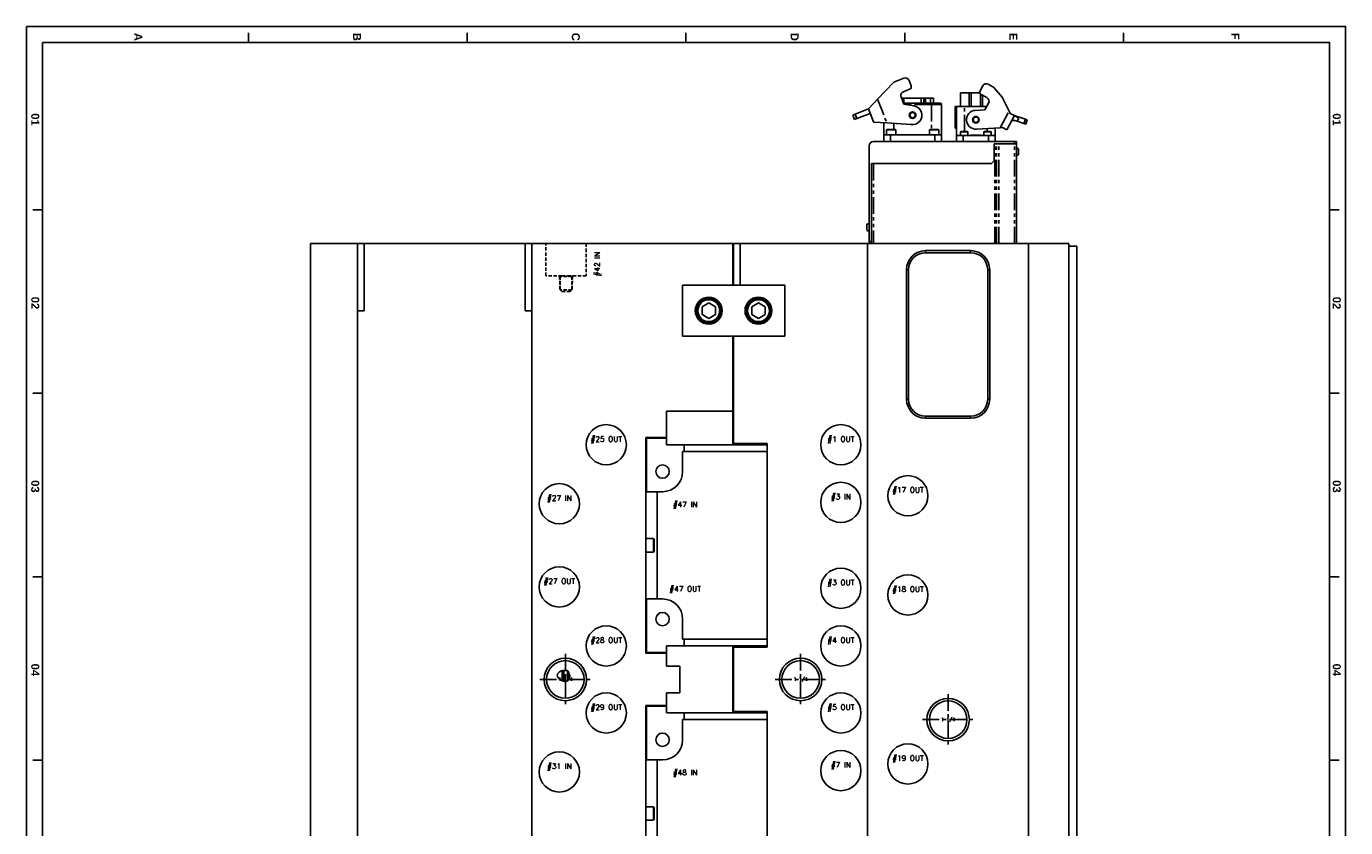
# Model space of a CAD drawing. Extents: x 2651 to 11825, y -3833 to 1075.
# Tile 176 of 256: x 2651 to 3635, y 477 to 1075. Entities that reach past the tile are written whole.
import ezdxf
from ezdxf.enums import TextEntityAlignment as Align

# ---------------------------------------------------------------- set-up
doc = ezdxf.new("R2010")
doc.units = 0
doc.header["$LTSCALE"] = 10
for name, pattern in [('CENTER', [2, 1.25, -0.25, 0.25, -0.25]), ('HIDDEN', [0.375, 0.25, -0.125]), ('PHANTOM', [2.5, 1.25, -0.25, 0.25, -0.25, 0.25, -0.25])]:
    doc.linetypes.add(name, pattern=pattern)
doc.layers.get('0').update_dxf_attribs({"linetype": 'CONTINUOUS'})
for name, color, linetype in [('BOX', 4, 'CONTINUOUS'), ('CEN', 1, 'CENTER'), ('COOL', 150, 'HIDDEN'), ('DIM', 3, 'CONTINUOUS'), ('LAYER_015', 7, 'CONTINUOUS'), ('LAYER_020', 7, 'CONTINUOUS'), ('LAYER_021', 7, 'CONTINUOUS'), ('LAYER_022', 7, 'CONTINUOUS'), ('LAYER_084', 7, 'CONTINUOUS'), ('LAYER_089', 7, 'CONTINUOUS'), ('LAYER_095', 7, 'CONTINUOUS'), ('LAYER_096', 7, 'CONTINUOUS'), ('LAYER_097', 7, 'CONTINUOUS'), ('LAYER_098', 7, 'CONTINUOUS'), ('LAYER_099', 7, 'CONTINUOUS'), ('LAYER_100', 7, 'CONTINUOUS'), ('LAYER_101', 7, 'CONTINUOUS'), ('LAYER_102', 7, 'CONTINUOUS'), ('LAYER_103', 7, 'CONTINUOUS'), ('LAYER_104', 7, 'CONTINUOUS'), ('LAYER_107', 7, 'CONTINUOUS'), ('LAYER_113', 7, 'CONTINUOUS'), ('LAYER_116', 7, 'CONTINUOUS'), ('LAYER_118', 7, 'CONTINUOUS'), ('LAYER_119', 7, 'CONTINUOUS'), ('LAYER_198', 7, 'CONTINUOUS'), ('LAYER_199', 7, 'CONTINUOUS'), ('LAYER_201', 7, 'CONTINUOUS'), ('LAYER_202', 7, 'CONTINUOUS'), ('LAYER_203', 7, 'CONTINUOUS'), ('PART', 7, 'CONTINUOUS'), ('TEXT', 4, 'CONTINUOUS')]:
    doc.layers.add(name, color=color, linetype=linetype)
doc.styles.add('romanc', font='romanc.shx')
doc.styles.get("Standard").update_dxf_attribs({"font": 'romans.shx'})

# ---------------------------------------------------------------- blocks, each defined once
blk = doc.blocks.new('*U3633', base_point=(994.35, 2601.29))
blk.add_circle((994.35, 2601.29), 14)
at = {"layer": 'CEN'}
for p, q in [((994.35, 2620.34), (994.35, 2582.24)), ((975.3, 2601.29), (1013.4, 2601.29))]:
    blk.add_line(p, q, dxfattribs=at)
at = {"layer": 'DIM'}
blk.add_arc((994.35, 2601.29), 15.88, 270, 180, dxfattribs=at)
blk = doc.blocks.new('*U3634', base_point=(884.35, 2631.29))
blk.add_circle((884.35, 2631.29), 14)
at = {"layer": 'CEN'}
for p, q in [((884.35, 2650.34), (884.35, 2612.24)), ((865.3, 2631.29), (903.4, 2631.29))]:
    blk.add_line(p, q, dxfattribs=at)
at = {"layer": 'DIM'}
blk.add_arc((884.35, 2631.29), 15.88, 270, 180, dxfattribs=at)
blk = doc.blocks.new('*U3635', base_point=(708.85, 2631.29))
blk.add_circle((708.85, 2631.29), 14)
at = {"layer": 'CEN'}
for p, q in [((708.85, 2650.34), (708.85, 2612.24)), ((689.8, 2631.29), (727.9, 2631.29))]:
    blk.add_line(p, q, dxfattribs=at)
at = {"layer": 'DIM'}
blk.add_arc((708.85, 2631.29), 15.88, 270, 180, dxfattribs=at)
blk = doc.blocks.new('FDSFG')
at = {"color": 4}
for p, q in [((2082.35, 1250.01), (2082.35, 1256.01)), ((2218.35, 1250.01), (2218.35, 1256.01)), ((2354.35, 1250.01), (2354.35, 1256.01)), ((2490.35, 1250.01), (2490.35, 1256.01)), ((2626.35, 1250.01), (2626.35, 1256.01)), ((1954.35, 1146.01), (1948.35, 1146.01)), ((2760.35, 1146.01), (2754.35, 1146.01)), ((1954.35, 1032.01), (1948.35, 1032.01)), ((2760.35, 1032.01), (2754.35, 1032.01)), ((1954.35, 918.01), (1948.35, 918.01)), ((2760.35, 918.01), (2754.35, 918.01)), ((1954.35, 804.01), (1948.35, 804.01)), ((2760.35, 804.01), (2754.35, 804.01))]:
    blk.add_line(p, q, dxfattribs=at)
at = {"layer": 'BOX', "color": 3}
for points in [[(1944.35, 1260.01), (1944.35, 120.01), (2764.35, 120.01), (2764.35, 1260.01)], [(1954.35, 1250.01), (1954.35, 130.01), (2754.35, 130.01), (2754.35, 1250.01)]]:
    blk.add_lwpolyline(points, close=True, dxfattribs=at)
at = {"color": 4, "char_height": 5, "attachment_point": 1, "rotation": 270}
for s, width, insert in [('{\\fArial|b1|i0|c0|p34;\\C6;A}', 6, (2016.35, 1256.01)), ('{\\fArial|b1|i0|c0|p34;\\C6;B}', 6, (2152.35, 1256.01)), ('{\\fArial|b1|i0|c0|p34;\\C6;C}', 6, (2288.35, 1256.01)), ('{\\fArial|b1|i0|c0|p34;\\C6;D}', 6, (2424.35, 1256.01)), ('{\\fArial|b1|i0|c0|p34;\\C6;E}', 6, (2560.35, 1256.01)), ('{\\fArial|b1|i0|c0|p34;\\C6;F}', 6, (2698.35, 1256.01)), ('{\\fArial|b1|i0|c0|p34;\\C6;01}', 8, (1952.35, 1206.01)), ('{\\fArial|b1|i0|c0|p34;\\C6;01}', 8, (2761.35, 1206.01)), ('{\\fArial|b1|i0|c0|p34;\\C6;02}', 8, (1952.35, 1092.01)), ('{\\fArial|b1|i0|c0|p34;\\C6;02}', 8, (2761.35, 1092.01)), ('{\\fArial|b1|i0|c0|p34;\\C6;03}', 8, (1952.35, 978.01)), ('{\\fArial|b1|i0|c0|p34;\\C6;03}', 8, (2761.35, 978.01)), ('{\\fArial|b1|i0|c0|p34;\\C6;04}', 8, (1952.35, 864.01)), ('{\\fArial|b1|i0|c0|p34;\\C6;04}', 8, (2761.35, 864.01))]:
    blk.add_mtext_dynamic_manual_height_columns(s, width=width, gutter_width=12.5, heights=[0], dxfattribs=dict(at, insert=insert))

msp = doc.modelspace()

# ---------------------------------------------------------------- linework, layer by layer
at = {"layer": 'COOL'}
for points in [[(3058.034, 888.642), (3057.484, 888.092), (3048.884, 888.092), (3048.334, 888.642)], [(3048.334, 888.642), (3048.675, 878.642), (3048.884, 878.433)], [(3057.484, 888.092), (3057.484, 878.224), (3048.884, 878.224), (3048.884, 888.092)], [(3058.034, 888.642), (3057.693, 878.642), (3057.484, 878.433)], [(3057.484, 878.224), (3056.184, 876.924), (3050.184, 876.924), (3048.884, 878.224)]]:
    msp.add_lwpolyline(points, dxfattribs=at)
at = {"layer": 'LAYER_015', "linetype": 'Continuous'}
for p, q in [((3305.164, 1035.955), (3297.646, 1032.993)), ((3310.594, 1030.355), (3309.054, 1034.263)), ((3297.646, 1032.993), (3285.555, 1020.252)), ((3304.814, 1025.929), (3309.466, 1027.761)), ((3347.504, 1025.037), (3347.504, 1014.837)), ((3347.504, 1025.037), (3353.904, 1025.037)), ((3353.904, 1025.037), (3353.904, 1014.837)), ((3355.404, 1025.037), (3353.904, 1025.037)), ((3355.404, 1025.037), (3361.859, 1025.037)), ((3364.018, 1030.295), (3362.007, 1026.608)), ((3362.806, 1023.895), (3367.196, 1021.501)), ((3371.639, 1029.557), (3368.088, 1031.493)), ((3378.566, 1021.883), (3372.182, 1029.124)), ((3278.719, 1013.048), (3285.555, 1020.252)), ((3305.201, 1016.762), (3303.122, 1022.038)), ((3303.516, 1021.037), (3305.205, 1021.037)), ((3325.704, 1017.337), (3304.974, 1017.337)), ((3312.98, 1015.32), (3305.201, 1016.762)), ((3318.205, 1021.037), (3305.205, 1021.037)), ((3318.205, 1021.037), (3320.204, 1021.037)), ((3320.204, 1021.037), (3320.204, 1017.337)), ((3320.204, 1021.037), (3321.267, 1021.037)), ((3321.267, 1021.037), (3324.985, 1021.037)), ((3324.985, 1021.037), (3324.985, 1017.337)), ((3324.985, 1021.037), (3325.103, 1021.037)), ((3325.103, 1021.037), (3327.212, 1021.037)), ((3332.204, 1017.337), (3325.704, 1017.337)), ((3327.212, 1021.037), (3327.284, 1021.037)), ((3327.284, 1021.037), (3327.284, 1017.337)), ((3333.204, 1016.337), (3333.204, 993.837)), ((3343.504, 998.837), (3343.504, 1014.837)), ((3343.504, 1014.837), (3344.504, 1014.837)), ((3344.504, 1014.837), (3350.504, 1014.837)), ((3344.504, 993.237), (3344.504, 1014.837)), ((3350.504, 1014.837), (3366.979, 1014.837)), ((3363.904, 1023.296), (3363.904, 1014.837)), ((3368.393, 1017.431), (3365.679, 1012.452)), ((3378.566, 1021.883), (3383.777, 1011.385)), ((3267.089, 1008.467), (3268.82, 1009.149)), ((3268.371, 1005.211), (3267.089, 1008.467)), ((3270.102, 1005.892), (3268.371, 1005.211)), ((3268.82, 1009.149), (3278.719, 1013.048)), ((3280.002, 1009.792), (3270.102, 1005.892)), ((3282.53, 1003.372), (3278.719, 1013.048)), ((3365.679, 1012.452), (3358.489, 1012.025)), ((3387.664, 1008.07), (3381.919, 997.534)), ((3383.777, 1011.385), (3384.591, 1009.745)), ((3384.591, 1009.745), (3387.664, 1008.07)), ((3386.786, 1008.549), (3395.806, 1005.513)), ((3387.664, 1008.07), (3390.935, 1006.286)), ((3389.632, 1003.898), (3388.035, 1004.435)), ((3394.69, 1002.196), (3389.632, 1003.898)), ((3395.806, 1005.513), (3397.211, 1005.04)), ((3397.211, 1005.04), (3396.095, 1001.723)), ((3282.649, 1003.254), (3282.53, 1003.372)), ((3292.487, 1002.652), (3282.649, 1003.253)), ((3290.204, 993.837), (3290.204, 1002.791)), ((3292.604, 997.837), (3292.204, 997.437)), ((3299.204, 997.437), (3292.204, 997.437)), ((3292.204, 997.437), (3292.204, 993.837)), ((3292.487, 1002.652), (3310.428, 1001.554)), ((3292.604, 997.837), (3298.804, 997.837)), ((3299.204, 997.437), (3298.804, 997.837)), ((3299.204, 993.837), (3299.204, 997.437)), ((3324.604, 997.837), (3324.204, 997.437)), ((3331.204, 997.437), (3324.204, 997.437)), ((3324.204, 997.437), (3324.204, 993.837)), ((3324.604, 997.837), (3330.804, 997.837)), ((3331.204, 997.437), (3330.804, 997.837)), ((3331.204, 993.837), (3331.204, 997.437)), ((3344.504, 998.837), (3343.504, 998.837)), ((3347.704, 996.237), (3347.404, 995.937)), ((3351.529, 995.937), (3347.404, 995.937)), ((3347.404, 995.937), (3347.404, 993.237)), ((3347.704, 996.237), (3351.379, 996.237)), ((3351.379, 996.237), (3352.604, 996.237)), ((3352.904, 995.937), (3351.529, 995.937)), ((3352.904, 995.937), (3352.604, 996.237)), ((3352.904, 993.237), (3352.904, 995.937)), ((3359.319, 998.049), (3377.081, 999.105)), ((3365.204, 996.237), (3364.904, 995.937)), ((3370.404, 995.937), (3364.904, 995.937)), ((3364.904, 995.937), (3364.904, 993.237)), ((3365.204, 996.237), (3370.104, 996.237)), ((3370.404, 995.937), (3370.104, 996.237)), ((3370.404, 993.237), (3370.404, 995.937)), ((3373.304, 998.88), (3373.304, 993.237)), ((3378.846, 999.209), (3377.081, 999.105)), ((3381.919, 997.534), (3378.846, 999.209)), ((3396.095, 1001.723), (3394.69, 1002.196)), ((3279.204, 914.137), (3279.204, 985.389)), ((3282.652, 988.837), (3387.604, 988.837)), ((3290.204, 988.837), (3290.204, 993.837)), ((3290.204, 993.837), (3295.204, 993.837)), ((3295.204, 993.837), (3328.204, 993.837)), ((3328.204, 993.837), (3333.204, 993.837)), ((3333.204, 988.837), (3333.204, 993.837)), ((3344.504, 988.837), (3344.504, 993.237)), ((3344.504, 993.237), (3349.504, 993.237)), ((3349.504, 993.237), (3368.304, 993.237)), ((3354.904, 993.437), (3354.904, 993.237)), ((3362.904, 993.437), (3354.904, 993.437)), ((3362.904, 993.237), (3362.904, 993.437)), ((3362.944, 993.437), (3362.904, 993.437)), ((3362.944, 993.237), (3362.944, 993.437)), ((3368.304, 993.237), (3373.304, 993.237)), ((3387.604, 987.113), (3372.604, 987.113)), ((3372.604, 987.113), (3372.604, 974.337)), ((3373, 986.977), (3372.604, 986.977)), ((3373.707, 986.977), (3373, 986.977)), ((3373.304, 993.237), (3373.304, 988.837)), ((3374.199, 986.977), (3373.707, 986.977)), ((3374.199, 986.977), (3375.984, 986.977)), ((3375.984, 986.977), (3387.694, 986.977)), ((3387.604, 988.837), (3389.104, 988.837)), ((3389.104, 987.113), (3387.604, 987.113)), ((3387.694, 986.977), (3389.194, 986.977)), ((3389.104, 988.837), (3389.104, 987.113)), ((3389.104, 987.113), (3389.104, 986.977)), ((3389.194, 986.977), (3389.194, 912.642)), ((3370.604, 972.337), (3372.604, 974.337)), ((3390.629, 978.849), (3390.629, 983.425)), ((3280.928, 972.337), (3370.604, 972.337)), ((3280.928, 914.137), (3280.928, 972.337)), ((3277.679, 927.13), (3277.679, 922.554)), ((3279.204, 912.642), (3279.204, 914.137)), ((3280.928, 914.137), (3280.928, 912.642))]:
    msp.add_line(p, q, dxfattribs=at)
at = {"layer": 'LAYER_015', "linetype": 'PHANTOM'}
for p, q in [((3355.404, 1014.837), (3355.404, 1025.037)), ((3362.404, 1024.183), (3362.404, 1014.837)), ((3285.555, 1020.252), (3292.487, 1002.652)), ((3305.205, 1021.037), (3305.205, 1017.337)), ((3325.704, 1016.337), (3307.491, 1016.337)), ((3318.205, 1017.337), (3318.205, 1021.037)), ((3321.267, 1021.037), (3321.267, 1017.337)), ((3325.103, 1021.037), (3325.103, 1017.337)), ((3325.704, 1017.337), (3325.704, 1016.337)), ((3325.704, 1016.337), (3325.704, 997.837)), ((3333.204, 1016.337), (3325.704, 1016.337)), ((3327.212, 1021.037), (3327.212, 1017.337)), ((3350.504, 996.237), (3350.504, 1014.837)), ((3268.82, 1009.149), (3270.102, 1005.892)), ((3377.081, 999.105), (3383.777, 1011.385)), ((3390.935, 1006.286), (3389.632, 1003.898)), ((3395.806, 1005.513), (3394.69, 1002.196)), ((3297.704, 1002.333), (3297.704, 997.837)), ((3367.304, 996.237), (3367.304, 998.524)), ((3295.204, 988.837), (3295.204, 993.837)), ((3328.204, 988.837), (3328.204, 993.837)), ((3349.504, 993.237), (3349.504, 988.837)), ((3368.304, 993.237), (3368.304, 988.837)), ((3373, 912.642), (3373, 986.977)), ((3373.707, 912.642), (3373.707, 986.977)), ((3374.199, 912.642), (3374.199, 986.977)), ((3375.984, 912.642), (3375.984, 986.977)), ((3387.604, 987.113), (3387.604, 988.837)), ((3387.694, 912.642), (3387.694, 986.977)), ((3282.428, 972.337), (3282.428, 912.642)), ((3279.204, 914.137), (3280.928, 914.137))]:
    msp.add_line(p, q, dxfattribs=at)
at = {"layer": 'LAYER_015', "linetype": 'Continuous'}
for centre, radius in [((3311.704, 1008.437), 2.5), ((3311.704, 1008.437), 2), ((3358.904, 1005.037), 2.5), ((3358.904, 1005.037), 2)]:
    msp.add_circle(centre, radius, dxfattribs=at)
for centre, radius, start, end in [((3306.263, 1033.163), 3, 21.5, 111.5), ((3305.913, 1023.138), 3, 111.5, 201.5), ((3308.733, 1029.622), 2, 291.5, 21.5), ((3363.763, 1025.65), 2, 151.4, 241.4), ((3366.652, 1028.859), 3, 61.4, 151.4), ((3370.682, 1027.801), 2, 41.4, 61.4), ((3311.704, 1008.437), 7, 259.499999, 79.5), ((3332.204, 1016.337), 1, 0, 90), ((3365.76, 1018.867), 3, 331.4, 61.4), ((3358.904, 1005.037), 7, 93.400001, 273.400001), ((3387.238, 1002.066), 2.5, 71.400372, 151.396117), ((3282.652, 985.389), 3.448, 90, 180), ((3385.656, 985.389), 1.724, 67.089443, 90), ((3389.104, 981.137), 2.75, 56.320587, 88.124531), ((3389.104, 981.137), 2.75, 271.875469, 303.679413), ((3279.204, 924.842), 2.75, 90, 123.679413), ((3279.204, 924.842), 2.75, 236.320587, 270)]:
    msp.add_arc(centre, radius, start, end, dxfattribs=at)
at = {"layer": 'LAYER_020', "linetype": 'Continuous'}
for p, q in [((3177.684, 840.592), (3178.184, 840.592)), ((3177.684, 811.767), (3178.184, 811.767))]:
    msp.add_line(p, q, dxfattribs=at)
at = {"layer": 'LAYER_021', "linetype": 'Continuous'}
for centre in [(3258.184, 762.642), (3258.184, 719.642), (3258.184, 655.642), (3258.184, 612.642), (3258.184, 562.642), (3258.184, 519.642)]:
    msp.add_circle(centre, 15, dxfattribs=at)
at = {"layer": 'LAYER_022', "linetype": 'Continuous'}
for centre in [(3308.184, 724.642), (3308.184, 650.642), (3308.184, 524.642)]:
    msp.add_circle(centre, 15, dxfattribs=at)
at = {"layer": 'LAYER_084', "linetype": 'Continuous'}
for p, q in [((3140.084, 881.692), (3140.084, 843.592)), ((3140.084, 881.692), (3216.284, 881.692)), ((3216.284, 843.592), (3216.284, 881.692)), ((3159.642, 868.416), (3154.642, 865.529)), ((3164.642, 865.529), (3159.642, 868.416)), ((3196.726, 868.416), (3191.726, 865.529)), ((3201.726, 865.529), (3196.726, 868.416)), ((3154.642, 865.529), (3154.641, 859.756)), ((3154.641, 859.756), (3159.642, 856.868)), ((3159.642, 856.868), (3164.642, 859.755)), ((3164.642, 859.755), (3164.642, 865.529)), ((3191.726, 865.529), (3191.725, 859.756)), ((3191.725, 859.756), (3196.726, 856.868)), ((3196.726, 856.868), (3201.726, 859.755)), ((3201.726, 859.755), (3201.726, 865.529)), ((3140.084, 843.592), (3216.284, 843.592))]:
    msp.add_line(p, q, dxfattribs=at)
for centre, radius in [((3159.642, 862.642), 10), ((3159.642, 862.642), 9), ((3159.642, 862.642), 8.15), ((3196.726, 862.642), 10), ((3196.726, 862.642), 9), ((3196.726, 862.642), 8.15)]:
    msp.add_circle(centre, radius, dxfattribs=at)
at = {"layer": 'LAYER_089', "linetype": 'Continuous'}
for p, q in [((3140.184, 757.642), (3203.184, 757.642)), ((3140.184, 742.642), (3140.184, 757.642)), ((3203.184, 757.642), (3203.184, 617.642)), ((3121.184, 727.642), (3112.684, 727.642)), ((3121.184, 727.642), (3125.184, 727.642)), ((3121.184, 647.642), (3121.184, 727.642)), ((3121.184, 647.642), (3112.684, 647.642)), ((3121.184, 647.642), (3125.184, 647.642)), ((3140.184, 617.642), (3140.184, 632.642)), ((3140.184, 617.642), (3203.184, 617.642)), ((3140.184, 542.642), (3140.184, 557.642)), ((3140.184, 557.642), (3203.184, 557.642)), ((3203.184, 557.642), (3203.184, 417.642)), ((3121.184, 527.642), (3112.684, 527.642)), ((3121.184, 527.642), (3125.184, 527.642)), ((3121.184, 447.642), (3121.184, 527.642))]:
    msp.add_line(p, q, dxfattribs=at)
for centre, start, end in [((3125.184, 742.642), 270, 0), ((3125.184, 632.642), 0, 90), ((3125.184, 542.642), 270, 0)]:
    msp.add_arc(centre, 15, start, end, dxfattribs=at)
at = {"layer": 'LAYER_095', "linetype": 'Continuous'}
for p, q in [((3434.184, 910.642), (3428.184, 910.642)), ((3434.184, -135.358), (3434.184, 910.642))]:
    msp.add_line(p, q, dxfattribs=at)
at = {"layer": 'LAYER_096', "linetype": 'Continuous'}
for p, q in [((3398.184, 912.642), (3398.184, -137.358)), ((3398.184, 912.642), (3428.184, 912.642)), ((3428.184, 912.642), (3428.184, -137.358))]:
    msp.add_line(p, q, dxfattribs=at)
at = {"layer": 'LAYER_097', "linetype": 'Continuous'}
for p, q in [((3278.184, 912.642), (3398.184, 912.642)), ((3321.394, 907.391), (3354.994, 907.391)), ((3321.394, 905.892), (3354.994, 905.892)), ((3307.195, 796.592), (3307.195, 893.192)), ((3308.694, 796.592), (3308.694, 893.192)), ((3367.694, 796.592), (3367.694, 893.192)), ((3369.193, 796.592), (3369.193, 893.192)), ((3321.394, 783.892), (3354.994, 783.892)), ((3321.394, 782.393), (3354.994, 782.393))]:
    msp.add_line(p, q, dxfattribs=at)
at = {"layer": 'LAYER_097', "linetype": 'PHANTOM'}
for p, q in [((3321.394, 907.391), (3321.394, 905.892)), ((3354.994, 907.391), (3354.994, 905.892)), ((3307.195, 893.192), (3308.694, 893.192)), ((3369.193, 893.192), (3367.694, 893.192)), ((3307.195, 796.592), (3308.694, 796.592)), ((3369.193, 796.592), (3367.694, 796.592)), ((3321.394, 782.393), (3321.394, 783.892)), ((3354.994, 782.393), (3354.994, 783.892))]:
    msp.add_line(p, q, dxfattribs=at)
at = {"layer": 'LAYER_097', "linetype": 'Continuous'}
for centre, radius in [((3308.184, 724.642), 15), ((3308.184, 650.642), 15), ((3338.184, 557.642), 15.88), ((3338.184, 557.642), 14), ((3308.184, 524.642), 15)]:
    msp.add_circle(centre, radius, dxfattribs=at)
for centre, radius, start, end in [((3321.394, 893.192), 14.199, 90, 180), ((3321.394, 893.192), 12.7, 90, 180), ((3354.994, 893.192), 14.199, 0, 90), ((3354.994, 893.192), 12.7, 0, 90), ((3321.394, 796.592), 14.199, 180, 270), ((3321.394, 796.592), 12.7, 180, 270), ((3354.994, 796.592), 14.199, 270, 0), ((3354.994, 796.592), 12.7, 270, 0)]:
    msp.add_arc(centre, radius, start, end, dxfattribs=at)
at = {"layer": 'LAYER_098', "linetype": 'Continuous'}
for p, q in [((3178.184, 912.642), (3178.184, 881.692)), ((3183.184, 912.642), (3178.184, 912.642)), ((3183.184, 881.692), (3183.184, 912.642)), ((3183.184, 912.642), (3278.184, 912.642)), ((3278.184, -137.358), (3278.184, 912.642)), ((3178.184, 763.642), (3178.184, 843.592)), ((3203.184, 763.642), (3178.184, 763.642)), ((3203.184, 757.642), (3203.184, 763.642)), ((3203.184, 617.642), (3203.184, 757.642)), ((3178.184, 563.642), (3178.184, 611.642)), ((3178.184, 611.642), (3203.184, 611.642)), ((3203.184, 611.642), (3203.184, 617.642)), ((3203.184, 563.642), (3178.184, 563.642)), ((3203.184, 557.642), (3203.184, 563.642)), ((3203.184, 417.642), (3203.184, 557.642))]:
    msp.add_line(p, q, dxfattribs=at)
for centre, radius in [((3258.184, 762.642), 15), ((3258.184, 719.642), 15), ((3258.184, 655.642), 15), ((3258.184, 612.642), 15), ((3228.184, 587.642), 15.88), ((3228.184, 587.642), 14), ((3258.184, 562.642), 15), ((3258.184, 519.642), 15)]:
    msp.add_circle(centre, radius, dxfattribs=at)
at = {"layer": 'LAYER_099', "linetype": 'Continuous'}
for p, q in [((3178.184, 762.642), (3178.184, 763.642)), ((3178.184, 611.642), (3178.184, 612.642))]:
    msp.add_line(p, q, dxfattribs=at)
at = {"layer": 'LAYER_100', "linetype": 'Continuous'}
msp.add_line((3178.184, 562.642), (3178.184, 563.642), dxfattribs=at)
at = {"layer": 'LAYER_101', "linetype": 'Continuous'}
for p, q in [((3177.684, 787.642), (3178.184, 787.642)), ((3178.184, 762.642), (3178.184, 763.642)), ((3178.184, 611.642), (3178.184, 612.642)), ((3177.684, 587.642), (3178.184, 587.642))]:
    msp.add_line(p, q, dxfattribs=at)
at = {"layer": 'LAYER_101', "linetype": 'PHANTOM'}
for p, q in [((3113.184, 765.642), (3112.684, 765.642)), ((3178.184, 765.642), (3177.684, 765.642))]:
    msp.add_line(p, q, dxfattribs=at)
at = {"layer": 'LAYER_102', "linetype": 'Continuous'}
for p, q in [((3178.184, 587.642), (3177.684, 587.642)), ((3178.184, 562.642), (3178.184, 563.642))]:
    msp.add_line(p, q, dxfattribs=at)
at = {"layer": 'LAYER_103', "linetype": 'Continuous'}
for p, q in [((3027.684, -137.358), (3027.684, 912.642)), ((3027.684, 912.642), (3177.684, 912.642)), ((3177.684, 881.692), (3177.684, 912.642)), ((3177.684, 787.642), (3177.684, 843.592)), ((3177.684, 787.642), (3128.184, 787.642)), ((3128.184, 768.142), (3128.184, 787.642)), ((3112.684, 768.142), (3128.184, 768.142)), ((3112.684, 607.142), (3112.684, 768.142)), ((3112.684, 607.142), (3128.184, 607.142)), ((3128.184, 607.142), (3128.184, 597.642)), ((3054.284, 594.29), (3054.284, 586.448)), ((3055.474, 591.761), (3055.474, 588.827)), ((3128.184, 597.642), (3138.184, 597.642)), ((3138.184, 597.642), (3138.184, 577.642)), ((3128.184, 577.642), (3138.184, 577.642)), ((3128.184, 577.642), (3128.184, 568.142)), ((3128.184, 568.142), (3112.684, 568.142)), ((3112.684, 407.142), (3112.684, 568.142))]:
    msp.add_line(p, q, dxfattribs=at)
at = {"layer": 'LAYER_103', "color": 6, "linetype": 'HIDDEN'}
for p, q in [((3038.184, 888.642), (3038.184, 912.642)), ((3068.184, 912.642), (3068.184, 888.642)), ((3050.184, 888.642), (3038.184, 888.642)), ((3056.184, 888.642), (3050.184, 888.642)), ((3068.184, 888.642), (3056.184, 888.642))]:
    msp.add_line(p, q, dxfattribs=at)
at = {"layer": 'LAYER_103', "linetype": 'Continuous'}
for points in [[(3054.284, 586.451, 0), (3054.019, 586.379, 0), (3053.75, 586.318, 0), (3053.475, 586.269, 0), (3053.195, 586.232, 0), (3052.912, 586.211, 0), (3052.681, 586.206, 0), (3052.45, 586.212, 0), (3052.219, 586.228, 0), (3051.991, 586.254, 0), (3051.768, 586.29, 0), (3051.337, 586.382, 0), (3050.919, 586.5, 0), (3050.515, 586.641, 0), (3050.123, 586.799, 0), (3049.587, 587.052, 0), (3049.069, 587.34, 0), (3048.578, 587.666, 0), (3048.118, 588.032, 0), (3047.696, 588.44, 0), (3047.463, 588.707, 0), (3047.252, 588.993, 0), (3047.066, 589.299, 0), (3046.968, 589.494, 0), (3046.882, 589.698, 0), (3046.811, 589.909, 0), (3046.757, 590.125, 0), (3046.72, 590.346, 0), (3046.704, 590.548, 0), (3046.704, 590.752, 0), (3046.721, 590.957, 0), (3046.755, 591.16, 0), (3046.806, 591.361, 0), (3046.874, 591.559, 0), (3046.957, 591.751, 0), (3047.053, 591.937, 0), (3047.2, 592.17, 0), (3047.367, 592.391, 0), (3047.551, 592.598, 0), (3047.748, 592.792, 0), (3048.069, 593.06, 0), (3048.412, 593.299, 0), (3048.774, 593.512, 0), (3049.148, 593.699, 0), (3049.75, 593.943, 0), (3050.374, 594.135, 0), (3051.011, 594.276, 0), (3051.656, 594.37, 0), (3052.313, 594.419, 0), (3052.973, 594.422, 0), (3053.632, 594.379, 0), (3054.284, 594.289, 0)], [(3054.284, 594.289, 0), (3054.651, 593.703, 0), (3054.978, 593.09, 0), (3055.258, 592.44, 0), (3055.375, 592.103, 0), (3055.474, 591.761, 0)], [(3055.474, 591.761, 0), (3055.569, 591.668, 0), (3055.658, 591.57, 0), (3055.759, 591.443, 0), (3055.85, 591.31, 0), (3055.929, 591.17, 0), (3055.996, 591.025, 0), (3056.04, 590.905, 0), (3056.075, 590.783, 0), (3056.102, 590.659, 0), (3056.119, 590.535, 0), (3056.126, 590.411, 0), (3056.124, 590.27, 0), (3056.111, 590.13, 0), (3056.088, 589.992, 0), (3056.055, 589.858, 0), (3055.985, 589.65, 0), (3055.896, 589.452, 0), (3055.791, 589.263, 0), (3055.673, 589.083, 0), (3055.474, 588.83, 0)], [(3055.474, 588.83, 0), (3055.334, 588.372, 0), (3055.157, 587.919, 0), (3055.053, 587.691, 0), (3054.939, 587.466, 0), (3054.815, 587.241, 0), (3054.681, 587.019, 0), (3054.491, 586.732, 0), (3054.284, 586.451, 0)]]:
    msp.add_polyline3d(points, dxfattribs=at)
for centre, radius in [((3083.184, 762.642), 15), ((3048.184, 718.642), 15), ((3048.184, 656.642), 15), ((3083.184, 612.642), 15), ((3052.684, 587.642), 15.88), ((3052.684, 587.642), 14), ((3083.184, 562.642), 15), ((3048.184, 518.642), 15)]:
    msp.add_circle(centre, radius, dxfattribs=at)
at = {"layer": 'LAYER_104', "linetype": 'Continuous'}
for p, q in [((2897.684, 912.642), (2902.684, 912.642)), ((2902.684, 912.642), (3022.684, 912.642)), ((2902.684, 912.642), (2902.684, 862.642)), ((3022.684, 912.642), (3022.684, 862.642)), ((3027.684, 912.642), (3022.684, 912.642)), ((2902.684, 862.642), (2897.684, 862.642)), ((3022.684, 862.642), (3027.684, 862.642))]:
    msp.add_line(p, q, dxfattribs=at)
at = {"layer": 'LAYER_107', "linetype": 'Continuous'}
for p, q in [((2862.684, 912.642), (2897.684, 912.642)), ((2862.684, -137.358), (2862.684, 912.642)), ((2897.684, -137.358), (2897.684, 912.642))]:
    msp.add_line(p, q, dxfattribs=at)
at = {"layer": 'LAYER_113', "linetype": 'Continuous'}
for p, q in [((3113.184, 755.389), (3113.184, 767.642)), ((3113.184, 767.642), (3128.184, 767.642)), ((3141.307, 757.642), (3141.307, 762.642)), ((3177.684, 762.642), (3203.184, 762.642)), ((3113.184, 745.642), (3113.184, 755.389)), ((3112.684, 682.642), (3112.684, 692.642)), ((3118.459, 692.642), (3112.684, 692.642)), ((3112.684, 690.817), (3112.684, 690.817)), ((3118.459, 682.642), (3118.459, 692.642)), ((3119.034, 692.067), (3118.459, 692.642)), ((3119.034, 683.217), (3119.034, 692.067)), ((3112.684, 684.467), (3112.684, 684.467)), ((3112.684, 682.642), (3118.459, 682.642)), ((3118.459, 682.642), (3119.034, 683.217)), ((3113.184, 619.895), (3113.184, 629.642)), ((3113.184, 607.642), (3113.184, 619.895)), ((3141.307, 612.642), (3141.307, 617.642)), ((3177.684, 612.642), (3203.184, 612.642)), ((3113.184, 607.642), (3128.184, 607.642)), ((3113.184, 555.389), (3113.184, 567.642)), ((3113.184, 567.642), (3128.184, 567.642)), ((3141.307, 557.642), (3141.307, 562.642)), ((3177.684, 562.642), (3203.184, 562.642)), ((3113.184, 545.642), (3113.184, 555.389)), ((3112.684, 482.642), (3112.684, 492.642)), ((3118.459, 492.642), (3112.684, 492.642)), ((3118.459, 482.642), (3118.459, 492.642)), ((3119.034, 492.067), (3118.459, 492.642)), ((3119.034, 483.217), (3119.034, 492.067)), ((3112.684, 490.817), (3112.684, 490.817)), ((3112.684, 484.467), (3112.684, 484.467)), ((3112.684, 482.642), (3118.459, 482.642)), ((3118.459, 482.642), (3119.034, 483.217))]:
    msp.add_line(p, q, dxfattribs=at)
for centre in [(3125.184, 742.642), (3125.184, 632.642), (3125.184, 542.642)]:
    msp.add_circle(centre, 5, dxfattribs=at)
at = {"layer": 'LAYER_116', "linetype": 'Continuous'}
for p, q in [((3112.684, 757.642), (3113.184, 757.642)), ((3113.184, 755.389), (3113.184, 745.642)), ((3113.184, 745.642), (3113.184, 727.642)), ((3113.184, 647.642), (3113.184, 629.642)), ((3113.184, 629.642), (3113.184, 619.895)), ((3113.184, 617.642), (3112.684, 617.642)), ((3112.684, 557.642), (3113.184, 557.642)), ((3113.184, 555.389), (3113.184, 545.642)), ((3113.184, 545.642), (3113.184, 527.642))]:
    msp.add_line(p, q, dxfattribs=at)
at = {"layer": 'LAYER_116', "linetype": 'PHANTOM'}
for p, q in [((3113.184, 745.642), (3112.684, 745.642)), ((3112.684, 629.642), (3113.184, 629.642)), ((3113.184, 545.642), (3112.684, 545.642))]:
    msp.add_line(p, q, dxfattribs=at)
at = {"layer": 'LAYER_118', "linetype": 'Continuous'}
for p, q in [((3177.684, 612.642), (3128.184, 612.642)), ((3128.184, 612.642), (3128.184, 607.142)), ((3177.684, 612.642), (3177.684, 562.642)), ((3128.184, 607.142), (3128.184, 597.642)), ((3128.184, 597.642), (3138.184, 597.642)), ((3138.184, 597.642), (3138.184, 577.642)), ((3128.184, 577.642), (3128.184, 568.142)), ((3128.184, 577.642), (3138.184, 577.642)), ((3128.184, 568.142), (3128.184, 562.642)), ((3177.684, 562.642), (3128.184, 562.642))]:
    msp.add_line(p, q, dxfattribs=at)
at = {"layer": 'LAYER_119', "linetype": 'Continuous'}
for p, q in [((3128.184, 768.142), (3128.184, 787.642)), ((3177.684, 787.642), (3128.184, 787.642)), ((3177.684, 762.642), (3177.684, 787.642)), ((3128.184, 762.642), (3128.184, 768.142)), ((3177.684, 762.642), (3128.184, 762.642))]:
    msp.add_line(p, q, dxfattribs=at)
at = {"layer": 'LAYER_198', "linetype": 'Continuous'}
for p, q in [((3050.314, 592.642), (3050.314, 594.117)), ((3050.314, 586.717), (3050.314, 592.642)), ((3051.504, 586.342), (3051.504, 594.349))]:
    msp.add_line(p, q, dxfattribs=at)
at = {"layer": 'LAYER_199', "linetype": 'Continuous'}
msp.add_line((3178.184, 889.167), (3177.684, 889.167), dxfattribs=at)
at = {"layer": 'LAYER_201', "linetype": 'Continuous'}
for centre in [(3083.184, 762.642), (3083.184, 612.642), (3083.184, 562.642)]:
    msp.add_circle(centre, 15, dxfattribs=at)
at = {"layer": 'LAYER_202', "linetype": 'Continuous'}
for centre in [(3125.184, 742.642), (3125.184, 632.642), (3125.184, 542.642)]:
    msp.add_circle(centre, 5, dxfattribs=at)
at = {"layer": 'LAYER_203', "linetype": 'Continuous'}
for centre in [(3048.184, 718.642), (3048.184, 656.642), (3048.184, 518.642)]:
    msp.add_circle(centre, 15, dxfattribs=at)

# ---------------------------------------------------------------- block references
at = {"layer": 'PART', "xscale": 1.2, "yscale": 1.2, "zscale": 1.2}
msp.add_blockref('FDSFG', (317.462, -437.37), dxfattribs=at)
at = {"layer": 'PART'}
for name, p in [('*U3635', (3052.684, 587.642)), ('*U3634', (3228.184, 587.642)), ('*U3633', (3338.184, 557.642))]:
    msp.add_blockref(name, p, dxfattribs=at)

# ---------------------------------------------------------------- texts
at = {"layer": 'TEXT', "style": 'romanc'}
msp.add_text('#42 IN', height=4, rotation=90, dxfattribs=at).set_placement((3076.674, 897.434), align=Align.MIDDLE)
for s, p in [('#25 OUT', (3083.184, 766.642)), ('#1 OUT', (3258.184, 766.642)), ('#17 OUT', (3308.184, 728.642)), ('#27 IN', (3048.184, 722.642)), ('#47 IN', (3142.02, 717.911)), ('#3 IN', (3258.184, 723.642)), ('#27 OUT', (3048.184, 660.642)), ('#3 OUT', (3258.184, 659.642)), ('#47 OUT', (3142.02, 654.911)), ('#18 OUT', (3308.184, 654.642)), ('#28 OUT', (3083.184, 616.642)), ('#4 OUT', (3258.184, 616.642)), ('#29 OUT', (3083.184, 566.642)), ('#5 OUT', (3258.184, 566.642)), ('#31 IN', (3048.184, 522.642)), ('#7 IN', (3258.184, 523.642)), ('#19 OUT', (3308.184, 528.642)), ('#48 IN', (3142.02, 517.911))]:
    msp.add_text(s, height=4, dxfattribs=at).set_placement(p, align=Align.MIDDLE)
at = {"layer": 'TEXT'}
for p in [(3052.684, 587.642), (3228.184, 587.642), (3338.184, 557.642)]:
    msp.add_text('1 1/4', height=2.5, dxfattribs=at).set_placement(p, align=Align.MIDDLE)

doc.saveas('drawing.dxf')
